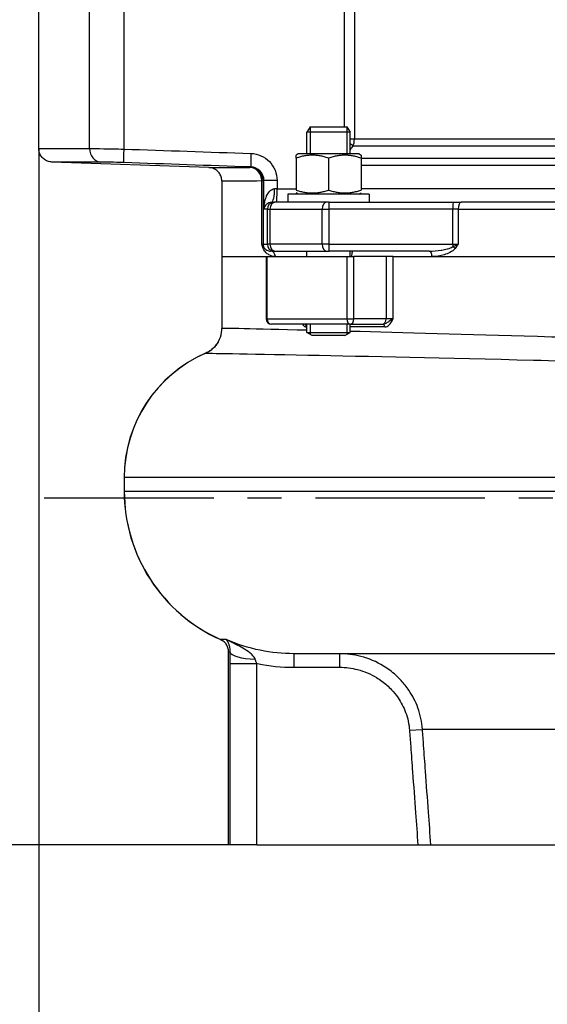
# Model space of a CAD drawing. Header units: millimetres. Extents: x 0 to 5940, y 0 to 4200.
# Tile 36 of 62: x 1870 to 2065, y 1850 to 2213. Entities that reach past the tile are written whole.
import ezdxf

# ---------------------------------------------------------------- set-up
doc = ezdxf.new("R2010")
doc.units = ezdxf.units.MM
doc.header["$LTSCALE"] = 50
doc.linetypes.add('MITTE', pattern=[2, 1.25, -0.25, 0.25, -0.25])
doc.layers.get('DEFPOINTS').update_dxf_attribs({"linetype": 'CONTINUOUS'})
for name, color, linetype in [('02-LINIE-035', 2, 'CONTINUOUS'), ('05-ACHSE', 1, 'MITTE'), ('06-MASSE1', 1, 'CONTINUOUS')]:
    doc.layers.add(name, color=color, linetype=linetype)
doc.styles.add('ACA_NORM', font='ROMANS.SHX')
doc.dimstyles.new('1-10', dxfattribs={"dimscale": 10, "dimtxt": 2.5, "dimasz": 3.5, "dimexe": 1, "dimexo": 0, "dimgap": 1, "dimtad": 1, "dimdec": 0, "dimzin": 0, "dimtxsty": 'ACA_NORM', "dimcen": 0, "dimadec": 0, "dimazin": 0, "dimtfac": 2.4, "dimtdec": 0, "dimtmove": 0, "dimatfit": 3, "dimfxl": 1, "dimtolj": 1, "dimtzin": 0, "dimarcsym": 0})

# ---------------------------------------------------------------- blocks, each defined once
blk = doc.blocks.new('*D7')
at = {"layer": '06-MASSE1', "color": 0, "lineweight": -2}
for p, q in [((2032.45, 2643.15), (1724.26, 2643.15)), ((1734.26, 2608.15), (1734.26, 1944.15)), ((1947.54, 1909.15), (1724.26, 1909.15))]:
    blk.add_line(p, q, dxfattribs=at)
at = {"layer": '06-MASSE1', "color": 0}
for points in [[(1728.42, 2608.15), (1740.09, 2608.15), (1734.26, 2643.15)], [(1728.42, 1944.15), (1740.09, 1944.15), (1734.26, 1909.15)]]:
    blk.add_solid(points, dxfattribs=at)
at = {"layer": 'DEFPOINTS', "color": 0}
for p in [(2032.45, 2643.15), (1734.26, 1909.15), (1947.54, 1909.15)]:
    blk.add_point(p, dxfattribs=at)
at = {"layer": '06-MASSE1', "color": 0, "insert": (1711.76, 2276.15), "char_height": 25, "attachment_point": 5, "rotation": 90, "style": 'ACA_NORM'}
blk.add_mtext('\\A1;a', dxfattribs=at)
blk = doc.blocks.new('*D8')
at = {"layer": '06-MASSE1', "color": 0, "lineweight": -2}
for p, q in [((2057.05, 2747.15), (1634.48, 2747.15)), ((1644.48, 2712.15), (1644.48, 1944.15)), ((1947.54, 1909.15), (1634.48, 1909.15))]:
    blk.add_line(p, q, dxfattribs=at)
at = {"layer": '06-MASSE1', "color": 0}
for points in [[(1638.65, 2712.15), (1650.31, 2712.15), (1644.48, 2747.15)], [(1638.65, 1944.15), (1650.31, 1944.15), (1644.48, 1909.15)]]:
    blk.add_solid(points, dxfattribs=at)
at = {"layer": 'DEFPOINTS', "color": 0}
for p in [(2057.05, 2747.15), (1644.48, 1909.15), (1947.54, 1909.15)]:
    blk.add_point(p, dxfattribs=at)
at = {"layer": '06-MASSE1', "color": 0, "insert": (1621.98, 2328.15), "char_height": 25, "attachment_point": 5, "rotation": 90, "style": 'ACA_NORM'}
blk.add_mtext('\\A1;a1', dxfattribs=at)
blk = doc.blocks.new('*D2')
at = {"layer": '06-MASSE1', "color": 0, "lineweight": -2}
for p, q in [((1644.48, 1944.15), (1644.48, 1979.15)), ((1947.54, 1909.15), (1634.48, 1909.15)), ((1644.48, 1847.15), (1644.48, 1909.15)), ((1650.38, 1847.15), (1634.48, 1847.15)), ((1644.48, 1812.15), (1644.48, 1777.15))]:
    blk.add_line(p, q, dxfattribs=at)
at = {"layer": '06-MASSE1', "color": 0}
for points in [[(1638.65, 1944.15), (1650.31, 1944.15), (1644.48, 1909.15)], [(1638.65, 1812.15), (1650.31, 1812.15), (1644.48, 1847.15)]]:
    blk.add_solid(points, dxfattribs=at)
at = {"layer": 'DEFPOINTS', "color": 0}
for p in [(1644.48, 1909.15), (1947.54, 1909.15), (1650.38, 1847.15)]:
    blk.add_point(p, dxfattribs=at)
at = {"layer": '06-MASSE1', "color": 0, "insert": (1621.98, 1878.15), "char_height": 25, "attachment_point": 5, "rotation": 90, "style": 'ACA_NORM'}
blk.add_mtext('\\A1;62', dxfattribs=at)
blk = doc.blocks.new('*D1')
at = {"layer": '06-MASSE1', "color": 0, "lineweight": -2}
for p, q in [((1877.54, 2165.97), (1877.54, 2815.19)), ((2468.55, 2162.15), (2468.55, 2815.19)), ((2433.55, 2805.19), (1912.54, 2805.19))]:
    blk.add_line(p, q, dxfattribs=at)
at = {"layer": '06-MASSE1', "color": 0}
for points in [[(1912.54, 2811.02), (1912.54, 2799.35), (1877.54, 2805.19)], [(2433.55, 2811.02), (2433.55, 2799.35), (2468.55, 2805.19)]]:
    blk.add_solid(points, dxfattribs=at)
at = {"layer": 'DEFPOINTS', "color": 0}
for p in [(1877.54, 2805.19), (1877.54, 2165.97), (2468.55, 2162.15)]:
    blk.add_point(p, dxfattribs=at)
at = {"layer": '06-MASSE1', "color": 0, "insert": (2173.05, 2827.69), "char_height": 25, "attachment_point": 5, "style": 'ACA_NORM'}
blk.add_mtext('\\A1;590', dxfattribs=at)
blk = doc.blocks.new('*D16')
at = {"layer": '06-MASSE1', "color": 0, "lineweight": -2}
for p, q in [((1877.54, 2165.97), (1877.54, 1646.56)), ((3651.05, 1970.65), (3651.05, 1646.56)), ((3616.05, 1656.56), (1912.54, 1656.56))]:
    blk.add_line(p, q, dxfattribs=at)
at = {"layer": '06-MASSE1', "color": 0}
for points in [[(1912.54, 1662.39), (1912.54, 1650.73), (1877.54, 1656.56)], [(3616.05, 1662.39), (3616.05, 1650.73), (3651.05, 1656.56)]]:
    blk.add_solid(points, dxfattribs=at)
at = {"layer": 'DEFPOINTS', "color": 0}
for p in [(1877.54, 2165.97), (3651.05, 1970.65), (1877.54, 1656.56)]:
    blk.add_point(p, dxfattribs=at)
at = {"layer": '06-MASSE1', "color": 0, "insert": (2764.3, 1679.06), "char_height": 25, "attachment_point": 5, "style": 'ACA_NORM'}
blk.add_mtext('\\A1;1775', dxfattribs=at)

msp = doc.modelspace()

# ---------------------------------------------------------------- linework, layer by layer
at = {"layer": '02-LINIE-035'}
for p, q in [((1877.54, 2165.97), (1877.54, 2258.77)), ((1896.26, 2165.95), (1896.26, 2258.65)), ((1908.86, 2258.65), (1908.86, 2165.76)), ((1990.22, 2173.95), (1990.22, 2225.65)), ((1993.92, 2225.65), (1993.92, 2169.41)), ((1977.63, 2173.95), (1976.41, 2171.95)), ((1992.41, 2171.95), (1976.41, 2171.95)), ((1976.41, 2163.95), (1976.41, 2171.95)), ((1977.61, 2173.91), (1977.61, 2163.95)), ((1977.63, 2173.95), (1991.18, 2173.95)), ((1991.18, 2173.95), (1992.41, 2171.95)), ((1991.2, 2163.95), (1991.2, 2173.91)), ((1992.41, 2163.95), (1992.41, 2171.95)), ((1993.92, 2169.41), (1992.41, 2169.41)), ((2202.68, 2169.41), (1993.92, 2169.41)), ((1993.4, 2166.91), (2202.68, 2166.91)), ((1940.22, 2158.96), (1882.37, 2160.98)), ((1973.16, 2163.95), (1972.41, 2163.51)), ((1972.41, 2162.44), (1972.41, 2163.51)), ((1972.41, 2162.44), (1972.41, 2150.65)), ((1995.66, 2163.95), (1973.16, 2163.95)), ((1984.41, 2162.44), (1984.41, 2150.65)), ((1995.66, 2163.95), (1996.41, 2163.51)), ((1996.41, 2163.51), (1996.41, 2162.44)), ((1996.41, 2162.44), (1996.41, 2150.65)), ((2196.82, 2162.31), (1996.41, 2162.31)), ((1996.41, 2159.81), (2196.82, 2159.81)), ((1945.04, 2153.96), (1945.04, 2126.15)), ((1959.75, 2130.65), (1959.75, 2153.99)), ((1960.23, 2153.99), (1959.75, 2153.99)), ((1960.23, 2153.99), (1960.23, 2130.65)), ((1960.58, 2143.65), (1960.58, 2154.17)), ((1965.4, 2154.17), (1960.58, 2154.17)), ((1965.4, 2154.17), (1965.4, 2151.15)), ((1965.4, 2151.15), (1964.5, 2151.15)), ((1965.4, 2151.15), (1972.41, 2151.15)), ((2196.82, 2151.15), (1996.41, 2151.15)), ((1999.41, 2149.15), (1969.41, 2149.15)), ((1969.41, 2149.15), (1969.41, 2146.15)), ((1973.16, 2149.15), (1972.41, 2149.58)), ((1995.66, 2149.15), (1996.41, 2149.58)), ((1999.41, 2149.15), (1999.41, 2146.15)), ((1961.83, 2143.65), (1960.58, 2143.65)), ((1961.83, 2130.65), (1961.83, 2143.65)), ((1961.83, 2143.65), (1962.79, 2143.65)), ((1962.79, 2143.65), (1962.79, 2130.65)), ((1962.79, 2143.65), (1982.01, 2143.65)), ((1963.42, 2146.15), (1964.32, 2146.15)), ((1964.68, 2146.15), (1964.32, 2146.15)), ((1983.64, 2146.15), (1964.68, 2146.15)), ((1982.01, 2130.65), (1982.01, 2143.65)), ((1982.01, 2143.65), (1984.48, 2143.65)), ((1984.57, 2146.15), (1983.64, 2146.15)), ((1984.48, 2143.65), (1984.48, 2130.65)), ((2030.24, 2143.65), (1984.48, 2143.65)), ((1984.57, 2146.15), (2030.33, 2146.15)), ((2030.24, 2130.65), (2030.24, 2143.65)), ((2032.21, 2143.65), (2030.24, 2143.65)), ((2030.33, 2146.15), (2033.28, 2146.15)), ((2032.21, 2143.65), (2162.88, 2143.65)), ((2032.21, 2143.65), (2032.21, 2130.65)), ((2161.81, 2146.15), (2033.28, 2146.15)), ((1959.75, 2130.65), (1960.23, 2130.65)), ((1960.23, 2130.65), (1961.83, 2130.65)), ((1962.79, 2130.65), (1961.83, 2130.65)), ((1982.01, 2130.65), (1962.79, 2130.65)), ((1964.32, 2128.15), (1963.03, 2128.15)), ((1964.32, 2128.15), (1964.68, 2128.15)), ((1964.68, 2128.15), (1983.64, 2128.15)), ((1976.41, 2126.15), (1976.41, 2128.15)), ((1984.48, 2130.65), (1982.01, 2130.65)), ((1983.64, 2128.15), (1984.57, 2128.15)), ((1984.48, 2130.65), (2030.24, 2130.65)), ((2021.53, 2128.15), (1984.57, 2128.15)), ((1992.41, 2126.15), (1992.41, 2128.15)), ((2030.24, 2130.65), (2032.21, 2130.65)), ((1945.04, 2126.15), (1961.36, 2126.15)), ((1945.04, 2126.15), (1945.04, 2099.63)), ((1945.04, 2126.15), (1961.36, 2126.15)), ((1961.36, 2126.15), (1961.79, 2126.15)), ((1961.36, 2126.15), (1961.36, 2103.15)), ((1961.79, 2103.15), (1961.79, 2126.15)), ((1961.79, 2126.15), (1991.12, 2126.15)), ((1991.12, 2126.15), (1993.77, 2126.15)), ((1991.12, 2126.15), (1991.12, 2103.15)), ((1993.77, 2103.15), (1993.77, 2126.15)), ((2005.59, 2126.15), (1993.77, 2126.15)), ((2008.17, 2126.15), (2005.59, 2126.15)), ((2005.59, 2126.15), (2005.59, 2103.15)), ((2008.17, 2126.15), (2073.36, 2126.15)), ((2008.17, 2103.15), (2008.17, 2126.15)), ((2008.17, 2126.15), (2022.52, 2126.15)), ((2022.52, 2126.15), (2073.36, 2126.15)), ((1961.36, 2103.15), (1961.79, 2103.15)), ((1961.79, 2103.15), (1991.12, 2103.15)), ((1991.12, 2103.15), (1993.77, 2103.15)), ((2005.59, 2103.15), (1993.77, 2103.15)), ((2008.17, 2103.15), (2005.59, 2103.15)), ((1992.35, 2101.15), (1963.36, 2101.15)), ((1976.41, 2100.15), (1976.26, 2100.15)), ((1976.41, 2098.17), (1976.41, 2101.15)), ((1977.61, 2101.15), (1977.61, 2097.43)), ((1991.2, 2097.43), (1991.2, 2101.15)), ((1992.35, 2101.15), (2004.17, 2101.15)), ((1992.41, 2098.17), (1992.41, 2101.15)), ((2005.09, 2100.15), (1992.41, 2100.15)), ((2004.17, 2101.15), (2004.49, 2101.15)), ((1976.41, 2098.17), (1992.41, 2098.17)), ((1978.41, 2096.95), (1976.41, 2098.17)), ((1990.41, 2096.95), (1978.41, 2096.95)), ((1990.41, 2096.95), (1992.41, 2098.17)), ((1909.05, 2044.65), (1909.01, 2044.65)), ((1909.01, 2044.65), (1909.01, 2039.65)), ((2253.15, 2044.65), (1909.05, 2044.65)), ((1909.05, 2044.65), (1909.05, 2039.65)), ((1909.01, 2039.65), (1909.05, 2039.65)), ((1909.05, 2039.65), (2252.82, 2039.65)), ((1947.54, 1909.15), (1947.54, 1980.3)), ((1971.6, 1979.65), (1971.6, 1974.65)), ((2072.54, 1979.65), (1971.6, 1979.65)), ((1988.47, 1979.65), (1988.47, 1974.65)), ((1947.93, 1976.05), (1957.9, 1976.05)), ((1947.93, 1976.05), (1947.93, 1909.15)), ((1957.9, 1909.15), (1957.9, 1976.05)), ((1971.6, 1974.65), (1988.47, 1974.65)), ((2014.25, 1951.39), (2019.02, 1951.74)), ((2073.98, 1951.74), (2019.02, 1951.74)), ((1947.93, 1909.15), (1947.54, 1909.15)), ((1957.9, 1909.15), (1947.93, 1909.15)), ((1957.9, 1909.15), (2017.34, 1909.15)), ((2017.34, 1909.15), (2022.12, 1909.15)), ((2022.12, 1909.15), (2074.03, 1909.15))]:
    msp.add_line(p, q, dxfattribs=at)
for centre, radius, start, end in [((1963.36, 2103.15), 2, 180, 270), ((1959.01, 2044.65), 50, 113.4934, 180), ((1959.05, 2044.65), 50, 113.5878, 180), ((1969.01, 2039.65), 60, 180, 246.0211), ((1969.05, 2039.65), 60, 180, 245.9312)]:
    msp.add_arc(centre, radius, start, end, dxfattribs=at)
for centre, major_axis, ratio, start_param, end_param in [((1990.05, 2169.41), (0, -5), 0.773341, 1.047198, 1.570796), ((1900.63, 2165.95), (-0.01, -5), 0.87525, 4.713652, 6.244949), ((1909.04, 2165.76), (-0.17, -5), 0.034879, 4.713583, 6.262886), ((1990.05, 2169.41), (-3.96, 3.05), 0.021275, 3.722971, 4.092045), ((1955.92, 2164.15), (-0.17, -5), 0.034879, 4.713582, 6.262301), ((1955.23, 2153.99), (-0.01, 5), 0.903572, 4.710499, 6.242237), ((1955.23, 2153.99), (2.12, -4.53), 0.999258, 1.133603, 2.668901), ((1959.28, 2156.13), (-3.08, -1.51), 0.682096, 1.543905, 1.660051), ((1963.42, 2151.15), (0, -5), 0.216056, 0, 1.570796), ((1965.23, 2151.15), (0, -5), 0.034899, 0, 1.570796), ((1964.32, 2143.65), (0, 2.5), 0.999391, 0, 1.570796), ((1964.68, 2143.65), (0, 2.5), 0.759194, 0, 1.570796), ((1983.64, 2143.65), (0, 2.5), 0.650865, 0, 1.570796), ((1984.57, 2143.65), (0, 2.5), 0.034899, 0, 1.570796), ((2030.33, 2143.65), (0, 2.5), 0.034899, 0, 1.570796), ((2033.28, 2143.65), (0, 2.5), 0.428436, 0, 1.570796), ((1962.73, 2130.65), (0, 2.5), 0.999391, 1.570796, 1.921566), ((1958.5, 2129.1), (1.86, 0.73), 0.603842, 5.704409, 6.242057), ((1964.32, 2130.65), (0, -2.5), 0.999391, 4.712389, 6.283185), ((1964.68, 2130.65), (0, -2.5), 0.759194, 4.712389, 6.283185), ((1963.03, 2126.15), (0, 2), 0.870616, 4.712389, 6.283185), ((1983.64, 2130.65), (0, -2.5), 0.650865, 4.712389, 6.283185), ((1984.57, 2130.65), (0, -2.5), 0.034899, 4.712389, 6.283185), ((2021.53, 2126.15), (0, 2), 0.491963, 4.712389, 6.283185), ((2030.33, 2130.65), (0, 2.5), 0.034899, 1.570796, 1.921566), ((2030.18, 2129.1), (1.55, -1.26), 0.292558, 1.225914, 1.763561), ((1963.36, 2103.15), (0, -2), 0.786996, 4.712389, 6.283185), ((1992.35, 2103.15), (0, -2), 0.616958, 4.712389, 6.283185), ((1992.35, 2103.15), (0, -2), 0.707107, 0, 1.570796), ((2004.17, 2103.15), (0, -2), 0.707107, 0, 1.570796), ((1975.46, 2100.15), (0, 1), 0.795296, 4.712389, 6.283185), ((2004.49, 2100.15), (0, 1), 0.606221, 4.712389, 6.283185), ((1957.94, 1980.3), (-10, 0.21), 0.272388, 0.078684, 1.516637)]:
    msp.add_ellipse(centre, major_axis=major_axis, ratio=ratio, start_param=start_param, end_param=end_param, dxfattribs=at)
for points in [[(1877.54, 2165.97), (1877.54, 2165.97), (1877.54, 2165.97), (1877.54, 2165.97)], [(1908.86, 2165.76), (1924.49, 2165.22), (1940.11, 2164.69), (1955.74, 2164.15)], [(1993.4, 2166.91), (1993.07, 2166.48), (1992.74, 2166.04), (1992.41, 2165.6)], [(1955.74, 2159.16), (1940.11, 2159.69), (1924.49, 2160.23), (1908.86, 2160.76)], [(1955.4, 2158.98), (1955.52, 2159.04), (1955.63, 2159.09), (1955.74, 2159.16)], [(1976.42, 2098.94), (1956.35, 2099.44), (1945.07, 2099.67), (1945.04, 2099.63)], [(1939.08, 2090.5), (1939.06, 2090.49), (1939.04, 2090.48), (1939.04, 2090.47)], [(1946.59, 1984.88), (1945.3, 1984.86), (1944.61, 1984.85), (1944.58, 1984.86)], [(1944.58, 1984.86), (1944.59, 1984.85), (1944.6, 1984.84), (1944.63, 1984.82)], [(1947.54, 1980.3), (1947.55, 1980.29), (1947.7, 1980.29), (1947.97, 1980.3)]]:
    msp.add_open_spline(points, degree=3, dxfattribs=at)
for points, knots in [([(1877.54, 2165.97), (1877.54, 2165.97), (1877.94, 2165.97), (1878.73, 2165.97), (1879.53, 2165.97), (1880.73, 2165.97), (1882.31, 2165.97), (1885.46, 2165.97), (1890.09, 2165.96), (1896.26, 2165.95)], [0.5000171, 0.5000171, 0.5000171, 0.5000171, 0.625, 0.625, 0.625, 0.75, 0.75, 0.75, 1, 1, 1, 1]), ([(1882.37, 2160.98), (1881.83, 2161), (1881.29, 2161.1), (1880.27, 2161.49), (1879.79, 2161.76), (1878.95, 2162.45), (1878.59, 2162.87), (1878.01, 2163.79), (1877.8, 2164.3), (1877.59, 2165.2), (1877.54, 2165.59), (1877.54, 2165.97)], [0, 0, 0, 0, 0.1619919, 0.1619919, 0.3245381, 0.3245381, 0.4870642, 0.4870642, 0.649591, 0.649591, 0.7647988, 0.7647988, 0.7647988, 0.7647988]), ([(1896.26, 2165.95), (1897.51, 2165.95), (1899.36, 2165.93), (1901.54, 2165.9), (1903.71, 2165.87), (1906.26, 2165.82), (1908.86, 2165.76)], [0, 0, 0, 0, 0.499805, 0.499805, 0.499805, 1, 1, 1, 1]), ([(1900.46, 2160.96), (1894.5, 2160.96), (1890.02, 2160.97), (1886.97, 2160.97), (1885.45, 2160.97), (1884.28, 2160.98), (1883.52, 2160.98), (1882.75, 2160.98), (1882.37, 2160.98), (1882.37, 2160.98)], [0, 0, 0, 0, 0.25, 0.25, 0.25, 0.375, 0.375, 0.375, 0.4999829, 0.4999829, 0.4999829, 0.4999829]), ([(1908.86, 2160.76), (1907.13, 2160.82), (1905.43, 2160.87), (1903.98, 2160.9), (1903.32, 2160.92), (1902.72, 2160.93), (1902.17, 2160.94), (1901.5, 2160.95), (1900.92, 2160.95), (1900.46, 2160.96)], [0, 0, 0, 0, 0.499378, 0.499378, 0.499378, 0.724627, 0.724627, 0.724627, 1, 1, 1, 1]), ([(1955.74, 2164.15), (1958.32, 2164.07), (1960.81, 2162.95), (1962.59, 2161.12), (1964.37, 2159.29), (1965.4, 2156.76), (1965.4, 2154.17)], [0, 0, 0, 0, 0.5, 0.5, 0.5, 1, 1, 1, 1]), ([(1940.22, 2158.96), (1940.22, 2158.96), (1940.22, 2158.96), (1940.22, 2158.96), (1940.22, 2158.96), (1940.54, 2158.96), (1941.19, 2158.96), (1941.84, 2158.96), (1942.81, 2158.96), (1944.08, 2158.96), (1946.62, 2158.97), (1950.38, 2158.97), (1955.4, 2158.98)], [0.4995978, 0.4995978, 0.4995978, 0.4995978, 0.4999988, 0.4999988, 0.4999988, 0.6250046, 0.6250046, 0.6250046, 0.75, 0.75, 0.75, 1, 1, 1, 1]), ([(1945.04, 2153.96), (1945.04, 2154.5), (1944.95, 2155.05), (1944.61, 2156.07), (1944.35, 2156.56), (1943.69, 2157.42), (1943.28, 2157.81), (1942.38, 2158.41), (1941.88, 2158.64), (1940.99, 2158.89), (1940.6, 2158.94), (1940.22, 2158.96)], [0, 0, 0, 0, 0.1619919, 0.1619919, 0.3245381, 0.3245381, 0.4870642, 0.4870642, 0.6495911, 0.6495911, 0.7647988, 0.7647988, 0.7647988, 0.7647988]), ([(1960.58, 2154.17), (1960.58, 2155.47), (1960.06, 2156.74), (1958.27, 2158.57), (1957.03, 2159.12), (1955.74, 2159.16)], [0, 0, 0, 0, 0.5, 0.5, 1, 1, 1, 1]), ([(1959.75, 2153.99), (1954.89, 2153.98), (1951.25, 2153.97), (1948.78, 2153.97), (1947.55, 2153.96), (1946.61, 2153.96), (1945.98, 2153.96), (1945.36, 2153.96), (1945.04, 2153.96), (1945.04, 2153.96), (1945.04, 2153.96), (1945.04, 2153.96), (1945.04, 2153.96)], [0, 0, 0, 0, 0.25, 0.25, 0.25, 0.375, 0.375, 0.375, 0.5, 0.5, 0.5, 0.500401, 0.500401, 0.500401, 0.500401]), ([(1960.58, 2143.65), (1960.6, 2144.49), (1960.68, 2145.33), (1960.85, 2146.15), (1960.97, 2146.78), (1961.14, 2147.42), (1961.38, 2148.03), (1961.43, 2148.18), (1961.5, 2148.33), (1961.56, 2148.48), (1961.8, 2149.02), (1962.09, 2149.54), (1962.48, 2150.01), (1962.57, 2150.12), (1962.67, 2150.23), (1962.78, 2150.34), (1963.23, 2150.78), (1963.81, 2151.15), (1964.5, 2151.15)], [0, 0, 0, 0, 0.282947, 0.282947, 0.282947, 0.5, 0.5, 0.5, 0.553468, 0.553468, 0.553468, 0.75, 0.75, 0.75, 0.797842, 0.797842, 0.797842, 1, 1, 1, 1]), ([(1963.42, 2146.15), (1962.98, 2146.15), (1962.67, 2146.05), (1962.42, 2145.96), (1962.38, 2145.94), (1962.34, 2145.92), (1962.3, 2145.91), (1962.28, 2145.9), (1962.26, 2145.89), (1962.23, 2145.88), (1962.14, 2145.83), (1962.05, 2145.79), (1961.97, 2145.74), (1961.72, 2145.59), (1961.53, 2145.42), (1961.37, 2145.26), (1961.31, 2145.2), (1961.26, 2145.14), (1961.21, 2145.08), (1961.05, 2144.89), (1960.92, 2144.68), (1960.83, 2144.48), (1960.69, 2144.21), (1960.61, 2143.92), (1960.58, 2143.65)], [0, 0, 0, 0, 0.151458, 0.151458, 0.151458, 0.174623, 0.174623, 0.174623, 0.189563, 0.189563, 0.189563, 0.25, 0.25, 0.25, 0.437254, 0.437254, 0.437254, 0.5, 0.5, 0.5, 0.712215, 0.712215, 0.712215, 1, 1, 1, 1]), ([(1960.3, 2129.1), (1960.11, 2129.6), (1959.93, 2130.12), (1959.75, 2130.64), (1959.75, 2130.64), (1959.75, 2130.64), (1959.75, 2130.65)], [0, 0, 0, 0, 0.99332, 0.99332, 0.99332, 1, 1, 1, 1]), ([(1959.75, 2130.65), (1959.75, 2130.64), (1959.75, 2130.64), (1959.75, 2130.64), (1960.05, 2130.36), (1960.25, 2130.07), (1960.38, 2129.79)], [0, 0, 0, 0, 0.00645, 0.00645, 0.00645, 1, 1, 1, 1]), ([(1964.77, 2126.15), (1963.92, 2126.15), (1963.12, 2126.35), (1962.35, 2126.77), (1961.97, 2126.99), (1961.59, 2127.26), (1961.24, 2127.63), (1960.89, 2128), (1960.56, 2128.45), (1960.3, 2129.1)], [0, 0, 0, 0, 0.5, 0.5, 0.5, 0.75, 0.75, 0.75, 1, 1, 1, 1]), ([(1960.38, 2129.79), (1960.55, 2129.38), (1960.74, 2129.16), (1960.94, 2128.97), (1960.95, 2128.96), (1960.97, 2128.94), (1960.98, 2128.93), (1961.18, 2128.74), (1961.39, 2128.6), (1961.6, 2128.49), (1961.61, 2128.49), (1961.62, 2128.48), (1961.64, 2128.48), (1962.08, 2128.25), (1962.55, 2128.15), (1963.03, 2128.15)], [0, 0, 0, 0, 0.234382, 0.234382, 0.234382, 0.25, 0.25, 0.25, 0.486601, 0.486601, 0.486601, 0.5, 0.5, 0.5, 1, 1, 1, 1]), ([(1993.12, 2128.15), (1993.15, 2128.15), (1993.16, 2128.1), (1993.14, 2127.89), (1993.09, 2127.67), (1992.99, 2127.24), (1992.95, 2127.04), (1992.9, 2126.68), (1992.88, 2126.52), (1992.87, 2126.28), (1992.86, 2126.21), (1992.86, 2126.15)], [0.3313934, 0.3313934, 0.3313934, 0.3313934, 0.4195606, 0.4195606, 0.5565138, 0.5565138, 0.649727, 0.649727, 0.7107946, 0.7107946, 0.7354672, 0.7354672, 0.7354672, 0.7354672]), ([(2021.53, 2128.15), (2023.02, 2128.15), (2024.5, 2128.25), (2025.97, 2128.48), (2026.02, 2128.48), (2026.06, 2128.49), (2026.11, 2128.5), (2026.8, 2128.61), (2027.48, 2128.75), (2028.16, 2128.93), (2028.21, 2128.95), (2028.26, 2128.96), (2028.31, 2128.97), (2028.98, 2129.17), (2029.65, 2129.38), (2030.24, 2129.79)], [0, 0, 0, 0, 0.5, 0.5, 0.5, 0.515316, 0.515316, 0.515316, 0.75, 0.75, 0.75, 0.766696, 0.766696, 0.766696, 1, 1, 1, 1]), ([(2031.05, 2129.1), (2030.53, 2128.45), (2029.86, 2128.01), (2029.16, 2127.64), (2028.46, 2127.27), (2027.74, 2127), (2027, 2126.78), (2025.53, 2126.35), (2024.02, 2126.15), (2022.52, 2126.15)], [0, 0, 0, 0, 0.25, 0.25, 0.25, 0.5, 0.5, 0.5, 1, 1, 1, 1]), ([(2030.24, 2129.79), (2030.91, 2130.07), (2031.57, 2130.36), (2032.19, 2130.64), (2032.2, 2130.64), (2032.2, 2130.64), (2032.21, 2130.65)], [0, 0, 0, 0, 0.99355, 0.99355, 0.99355, 1, 1, 1, 1]), ([(2032.21, 2130.65), (2032.2, 2130.64), (2032.2, 2130.64), (2032.2, 2130.64), (2031.82, 2130.12), (2031.45, 2129.6), (2031.05, 2129.1)], [0, 0, 0, 0, 0.00668, 0.00668, 0.00668, 1, 1, 1, 1]), ([(2008.17, 2103.15), (2007.68, 2102.79), (2007.11, 2102.44), (2006.22, 2101.85), (2005.87, 2101.6), (2005.3, 2101.31), (2005.09, 2101.23), (2004.74, 2101.16), (2004.61, 2101.15), (2004.49, 2101.15)], [-0.0007734, -0.0007734, -0.0007734, -0.0007734, 0.1813834, 0.1813834, 0.345581, 0.345581, 0.4482045, 0.4482045, 0.5123442, 0.5123442, 0.5123442, 0.5123442]), ([(2005.09, 2100.15), (2005.26, 2100.15), (2005.43, 2100.17), (2005.87, 2100.28), (2006.13, 2100.4), (2006.75, 2100.83), (2007.09, 2101.2), (2007.68, 2102.09), (2007.93, 2102.62), (2008.17, 2103.15)], [-0.5123442, -0.5123442, -0.5123442, -0.5123442, -0.4482045, -0.4482045, -0.345581, -0.345581, -0.1813834, -0.1813834, 0.0007734, 0.0007734, 0.0007734, 0.0007734]), ([(1939.04, 2090.47), (1939.28, 2090.57), (1939.55, 2090.7), (1940.19, 2091.05), (1940.57, 2091.28), (1941.45, 2091.93), (1941.96, 2092.36), (1943.08, 2093.62), (1943.7, 2094.47), (1944.63, 2096.58), (1944.95, 2097.78), (1945.04, 2099.23), (1945.04, 2099.43), (1945.04, 2099.63)], [43.4194718, 43.4194718, 43.4194718, 43.4194718, 43.42636761, 43.42636761, 43.43326342, 43.43326342, 43.44015923, 43.44015923, 43.44705504, 43.44705504, 43.45298552, 43.45298552, 43.45395085, 43.45395085, 43.45395085, 43.45395085]), ([(1974.82, 2101.15), (1974.97, 2100.92), (1975.13, 2100.72), (1975.48, 2100.4), (1975.67, 2100.28), (1976, 2100.17), (1976.13, 2100.15), (1976.26, 2100.15)], [-0.266037, -0.266037, -0.266037, -0.266037, -0.1667632, -0.1667632, -0.0641397, -0.0641397, 0, 0, 0, 0]), ([(2234.77, 2090.01), (2228.12, 2090.33), (2219.27, 2090.73), (2191.99, 2091.92), (2170.76, 2092.79), (2120.26, 2094.68), (2089.85, 2095.71), (2035.58, 2097.38), (2011.63, 2098.04), (1992.44, 2098.54)], [0, 0, 0, 0, 4.873879, 4.873879, 12.672086, 12.672086, 21.951495, 21.951495, 30.370579, 30.370579, 30.370579, 30.370579]), ([(1943.72, 2094.67), (1943.7, 2094.62), (1943.67, 2094.58), (1943.12, 2093.64), (1942.56, 2093.01), (1941.6, 2092.05), (1941.17, 2091.73), (1940.45, 2091.22), (1940.14, 2091.04), (1939.61, 2090.75), (1939.39, 2090.64), (1939.16, 2090.53), (1939.12, 2090.52), (1939.08, 2090.5)], [-13.6147972, -13.6147972, -13.6147972, -13.6147972, -13.6112932, -13.6112932, -13.5370268, -13.5370268, -13.4627604, -13.4627604, -13.3884939, -13.3884939, -13.3142275, -13.3142275, -13.2991916, -13.2991916, -13.2991916, -13.2991916]), ([(1939.04, 2090.47), (1939.12, 2090.5), (1952.83, 2090.27), (1976.78, 2089.79), (1998.27, 2089.36), (2027.8, 2088.73), (2059.98, 2087.93), (2089.39, 2087.2), (2120.7, 2086.34), (2148.84, 2085.49), (2172.49, 2084.77), (2194.19, 2084.04), (2211.32, 2083.43), (2222.03, 2083.05), (2231.04, 2082.71), (2237.81, 2082.45)], [-43.419472, -43.419472, -43.419472, -43.419472, -32.103227, -32.103227, -32.103227, -21.951495, -21.951495, -21.951495, -12.672086, -12.672086, -12.672086, -4.873879, -4.873879, -4.873879, 0, 0, 0, 0]), ([(1947.54, 1980.3), (1947.54, 1980.83), (1947.45, 1981.37), (1947.14, 1982.34), (1946.91, 1982.77), (1946.4, 1983.52), (1946.12, 1983.81), (1945.62, 1984.25), (1945.41, 1984.4), (1945.04, 1984.64), (1944.88, 1984.72), (1944.69, 1984.81), (1944.63, 1984.84), (1944.58, 1984.86)], [-54.69925049, -54.69925049, -54.69925049, -54.69925049, -54.69406537, -54.69406537, -54.6884307, -54.6884307, -54.68155744, -54.68155744, -54.67468418, -54.67468418, -54.66781092, -54.66781092, -54.66488418, -54.66488418, -54.66488418, -54.66488418]), ([(1944.63, 1984.82), (1944.72, 1984.79), (1944.82, 1984.74), (1945.06, 1984.61), (1945.19, 1984.53), (1945.52, 1984.31), (1945.71, 1984.17), (1946.15, 1983.77), (1946.4, 1983.51), (1946.69, 1983.09), (1946.73, 1983.04), (1946.76, 1982.98)], [-5.1818264, -5.1818264, -5.1818264, -5.1818264, -5.109045, -5.109045, -5.0362635, -5.0362635, -4.9634821, -4.9634821, -4.8907007, -4.8907007, -4.8806172, -4.8806172, -4.8806172, -4.8806172]), ([(1971.6, 1979.65), (1967.47, 1979.65), (1963.29, 1980.06), (1954.85, 1981.77), (1950.62, 1983.1), (1946.59, 1984.88)], [0, 0, 0, 0, 1.340106, 1.340106, 2.765014, 2.765014, 2.765014, 2.765014]), ([(1957.34, 1977.59), (1957.26, 1977.83), (1957.13, 1978.07), (1956.71, 1978.7), (1956.35, 1979.09), (1955.24, 1980.1), (1954.36, 1980.71), (1951.85, 1982.26), (1950.03, 1983.21), (1947.64, 1984.38), (1947.11, 1984.64), (1946.59, 1984.88)], [-2.131085, -2.131085, -2.131085, -2.131085, -1.926214, -1.926214, -1.598419, -1.598419, -1.073949, -1.073949, -0.234796, -0.234796, 0.00164, 0.00164, 0.00164, 0.00164]), ([(1946.59, 1984.88), (1946.67, 1984.8), (1946.75, 1984.72), (1947.11, 1984.26), (1947.36, 1983.79), (1947.71, 1982.81), (1947.82, 1982.38), (1947.95, 1981.6), (1947.98, 1981.28), (1947.99, 1980.73), (1947.99, 1980.52), (1947.97, 1980.3)], [-0.00164, -0.00164, -0.00164, -0.00164, 0.234796, 0.234796, 1.073949, 1.073949, 1.598419, 1.598419, 1.926214, 1.926214, 2.131085, 2.131085, 2.131085, 2.131085]), ([(1947.97, 1980.3), (1947.96, 1979.81), (1947.95, 1979.31), (1947.94, 1978.36), (1947.93, 1977.9), (1947.93, 1977.16), (1947.93, 1976.87), (1947.93, 1976.41), (1947.93, 1976.23), (1947.93, 1976.05)], [0, 0, 0, 0, 0.152151, 0.152151, 0.2893012, 0.2893012, 0.3750201, 0.3750201, 0.4285944, 0.4285944, 0.4285944, 0.4285944]), ([(2019.02, 1951.74), (2018.83, 1954.43), (2018.26, 1957.12), (2016.5, 1961.96), (2015.39, 1964.13), (2013.18, 1967.41), (2012.23, 1968.61), (2010.56, 1970.42), (2009.89, 1971.08), (2007.79, 1972.98), (2006.26, 1974.12), (2002.05, 1976.68), (1999.26, 1977.87), (1993.76, 1979.31), (1991.1, 1979.65), (1988.47, 1979.65)], [0, 0, 0, 0, 0.673459, 0.673459, 1.280521, 1.280521, 1.659934, 1.659934, 1.897068, 1.897068, 2.371335, 2.371335, 3.130162, 3.130162, 3.794135, 3.794135, 3.794135, 3.794135]), ([(1957.9, 1976.05), (1957.88, 1976.12), (1957.85, 1976.18), (1957.79, 1976.35), (1957.75, 1976.45), (1957.66, 1976.72), (1957.6, 1976.89), (1957.47, 1977.23), (1957.41, 1977.41), (1957.34, 1977.59)], [-0.4285944, -0.4285944, -0.4285944, -0.4285944, -0.3750201, -0.3750201, -0.2893012, -0.2893012, -0.152151, -0.152151, 0, 0, 0, 0]), ([(1957.9, 1976.05), (1958, 1976.03), (1958.1, 1976.01), (1962.62, 1975.09), (1967.14, 1974.65), (1971.6, 1974.65)], [-1.370776, -1.370776, -1.370776, -1.370776, -1.340106, -1.340106, 0, 0, 0, 0]), ([(1988.47, 1974.65), (1990.68, 1974.65), (1992.92, 1974.36), (1997.54, 1973.17), (1999.9, 1972.18), (2003.45, 1970.04), (2004.74, 1969.09), (2006.51, 1967.51), (2007.08, 1966.96), (2008.49, 1965.45), (2009.3, 1964.45), (2011.17, 1961.71), (2012.11, 1959.91), (2013.6, 1955.87), (2014.08, 1953.63), (2014.25, 1951.39)], [-3.794135, -3.794135, -3.794135, -3.794135, -3.130162, -3.130162, -2.371335, -2.371335, -1.897068, -1.897068, -1.659934, -1.659934, -1.280521, -1.280521, -0.673459, -0.673459, 0, 0, 0, 0]), ([(2014.25, 1951.39), (2014.39, 1949.42), (2014.53, 1947.45), (2014.91, 1942.33), (2015.14, 1939.18), (2015.74, 1930.99), (2016.11, 1925.95), (2016.76, 1916.99), (2017.05, 1913.07), (2017.34, 1909.15)], [0, 0, 0, 0, 0.592247, 0.592247, 1.539841, 1.539841, 3.055992, 3.055992, 4.23567, 4.23567, 4.23567, 4.23567]), ([(2022.12, 1909.15), (2021.83, 1913.18), (2021.54, 1917.22), (2020.87, 1926.3), (2020.51, 1931.34), (2019.91, 1939.53), (2019.68, 1942.68), (2019.31, 1947.8), (2019.17, 1949.77), (2019.02, 1951.74)], [-4.270642, -4.270642, -4.270642, -4.270642, -3.055992, -3.055992, -1.539841, -1.539841, -0.592247, -0.592247, 0, 0, 0, 0])]:
    msp.add_open_spline(points, degree=3, knots=knots, dxfattribs=at)
for points in [[(1984.41, 2162.44), (1978.41, 2164.44), (1972.41, 2162.44)], [(1996.41, 2162.44), (1990.41, 2164.44), (1984.41, 2162.44)], [(1972.41, 2150.65), (1978.41, 2148.65), (1984.41, 2150.65)], [(1984.41, 2150.65), (1990.41, 2148.65), (1996.41, 2150.65)]]:
    msp.add_rational_spline(points, [1, 1.15470053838, 1], degree=2, dxfattribs=at)
at = {"layer": '05-ACHSE'}
msp.add_line((1879.56, 2037.15), (3671.36, 2037.15), dxfattribs=at)

# ---------------------------------------------------------------- dimensions: what is measured, and where the dimension line sits
at = {"layer": '06-MASSE1'}
for base, p1, picture, middle in [((1877.54, 2805.19), (2468.55, 2162.15), '*D1', (2173.05, 2827.69)), ((1877.54, 1656.56), (3651.05, 1970.65), '*D16', (2764.3, 1679.06))]:
    dim = msp.add_linear_dim(base=base, p1=p1, p2=(1877.54, 2165.97), dimstyle='1-10', override={"dimrnd": 5}, dxfattribs=at)
    dim.commit()
    dim.dimension.update_dxf_attribs({"geometry": picture, "text_midpoint": middle})
for base, p1, text, picture, middle in [((1644.48, 1909.15), (2057.05, 2747.15), 'a1', '*D8', (1621.98, 2328.15)), ((1734.26, 1909.15), (2032.45, 2643.15), 'a', '*D7', (1711.76, 2276.15))]:
    dim = msp.add_linear_dim(base=base, p1=p1, p2=(1947.54, 1909.15), angle=90, text=text, dimstyle='1-10', override={"dimrnd": 10}, dxfattribs=at)
    dim.commit()
    dim.dimension.update_dxf_attribs({"geometry": picture, "text_midpoint": middle})
dim = msp.add_linear_dim(base=(1644.48, 1909.15), p1=(1650.38, 1847.15), p2=(1947.54, 1909.15), angle=270, dimstyle='1-10', dxfattribs=at)
dim.commit()
dim.dimension.update_dxf_attribs({"geometry": '*D2', "text_midpoint": (1621.98, 1878.15)})

doc.saveas('drawing.dxf')
